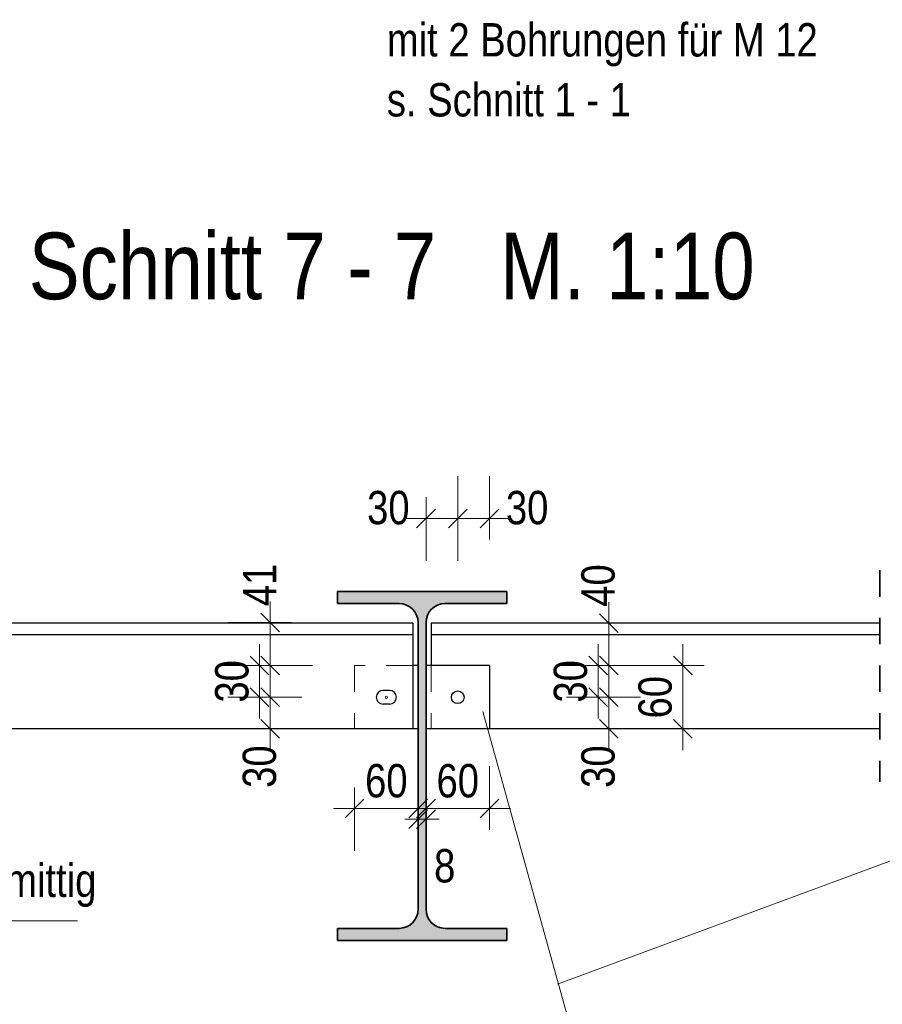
# Model space of a CAD drawing. Header units: millimetres. Extents: x 0 to 91, y -53.4 to 42.
# Tile 31 of 180: x 19 to 23.1, y -45.4 to -40.7. Entities that reach past the tile are written whole.
import ezdxf

# ---------------------------------------------------------------- set-up
doc = ezdxf.new("R2010")
doc.units = ezdxf.units.MM
doc.linetypes.add('HIDDEN', pattern=[0.375, 0.25, -0.125])
doc.layers.add('Achsen', color=7, linetype='Continuous', lineweight=20)
doc.layers.add('Schraffuren', color=7, linetype='Continuous', lineweight=20)
doc.styles.add('Arial Narrow', font='ARIALN.TTF')
doc.dimstyles.new('Arch_Strakon_dimstyle', dxfattribs={"dimtxt": 1, "dimasz": 1, "dimexe": 1.25, "dimexo": 0.0625, "dimgap": 1, "dimtad": 0, "dimdec": 5, "dimzin": 12, "dimdsep": 46, "dimtxsty": 'Arial Narrow', "dimblk": 'Arrowhead_Tick', "dimsah": 1, "dimcen": 0, "dimse1": 1, "dimse2": 1, "dimclrd": 6, "dimclrt": 2, "dimazin": 0, "dimtfac": 1, "dimtdec": 4, "dimtmove": 0, "dimatfit": 3, "dimldrblk": 'NONE', "dimfxl": 1, "dimtvp": 1, "dimtolj": 1, "dimtzin": 0, "dimlwd": 13, "dimarcsym": 2})

# ---------------------------------------------------------------- blocks, each defined once
blk = doc.blocks.new('Arrowhead_Tick')
at = {"color": 0, "linetype": 'Continuous', "lineweight": -2}
for p, q in [((0, 20), (0, -10)), ((-1, 0), (0, 0)), ((10, 0), (0, 0))]:
    blk.add_line(p, q, dxfattribs=at)
at = {"color": 2, "linetype": 'Continuous', "lineweight": 35}
blk.add_line((4.42, 4.42), (-4.42, -4.42), dxfattribs=at)
blk = doc.blocks.new('*D204')
at = {"color": 6, "linetype": 'Continuous', "lineweight": 13}
blk.add_line((20.5733, -44.4447), (20.8533, -44.4447), dxfattribs=at)
at = {"layer": 'Defpoints', "color": 0}
for p in [(20.5633, -44.0685), (20.8633, -44.4447), (20.8633, -44.921)]:
    blk.add_point(p, dxfattribs=at)
at = {"color": 6, "lineweight": 13, "xscale": 0.01, "yscale": 0.01, "zscale": 0.01}
for p, rotation in [((20.8633, -44.4447), 1.357036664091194e-12), ((20.5633, -44.4447), 180.0000000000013)]:
    blk.add_blockref('Arrowhead_Tick', p, dxfattribs=dict(at, rotation=rotation))
at = {"color": 2, "lineweight": 18, "insert": (20.7133, -44.3143), "char_height": 0.1575, "attachment_point": 5, "style": 'Arial Narrow'}
blk.add_mtext('\\A1;60', dxfattribs=at)
blk = doc.blocks.new('_None')
blk = doc.blocks.new('*D205')
at = {"color": 6, "linetype": 'Continuous', "lineweight": 13}
for p, q in [((20.8533, -44.4947), (20.8433, -44.4947)), ((20.8633, -44.4947), (20.9008, -44.4947)), ((20.9108, -44.4947), (20.9208, -44.4947))]:
    blk.add_line(p, q, dxfattribs=at)
at = {"layer": 'Defpoints', "color": 0}
for p in [(20.9008, -44.4947), (20.8633, -44.921), (20.9008, -44.921)]:
    blk.add_point(p, dxfattribs=at)
at = {"color": 6, "lineweight": 13, "xscale": 0.01, "yscale": 0.01, "zscale": 0.01}
for p, rotation in [((20.8633, -44.4947), 359.9999999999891), ((20.9008, -44.4947), 179.9999999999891)]:
    blk.add_blockref('Arrowhead_Tick', p, dxfattribs=dict(at, rotation=rotation))
at = {"color": 2, "lineweight": 18, "insert": (20.9891, -44.7163), "char_height": 0.1575, "attachment_point": 5, "style": 'Arial Narrow'}
blk.add_mtext('\\A1;8', dxfattribs=at)
blk = doc.blocks.new('*D206')
at = {"color": 6, "linetype": 'Continuous', "lineweight": 13}
blk.add_line((20.9108, -44.4447), (21.1908, -44.4447), dxfattribs=at)
at = {"layer": 'Defpoints', "color": 0}
for p in [(21.2008, -44.0685), (21.2008, -44.4447), (20.9008, -44.921)]:
    blk.add_point(p, dxfattribs=at)
at = {"color": 6, "lineweight": 13, "xscale": 0.01, "yscale": 0.01, "zscale": 0.01}
blk.add_blockref('Arrowhead_Tick', (21.2008, -44.4447), dxfattribs=at)
at = {"color": 6, "lineweight": 13, "xscale": 0.01, "yscale": 0.01, "zscale": 0.01, "rotation": 180}
blk.add_blockref('Arrowhead_Tick', (20.9008, -44.4447), dxfattribs=at)
at = {"color": 2, "lineweight": 18, "insert": (21.0508, -44.3143), "char_height": 0.1575, "attachment_point": 5, "style": 'Arial Narrow'}
blk.add_mtext('\\A1;60', dxfattribs=at)
blk = doc.blocks.new('*D207')
at = {"color": 6, "linetype": 'Continuous', "lineweight": 13}
blk.add_line((20.1645, -44.0585), (20.1645, -43.9285), dxfattribs=at)
at = {"layer": 'Defpoints', "color": 0}
for p in [(20.1645, -43.9185), (20.7133, -43.9185), (20.5633, -44.0685)]:
    blk.add_point(p, dxfattribs=at)
at = {"color": 6, "lineweight": 13, "xscale": 0.01, "yscale": 0.01, "zscale": 0.01}
for p, rotation in [((20.1645, -43.9185), 90.00000000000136), ((20.1645, -44.0685), 270.0000000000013)]:
    blk.add_blockref('Arrowhead_Tick', p, dxfattribs=dict(at, rotation=rotation))
at = {"color": 2, "lineweight": 18, "insert": (20.1145, -44.2465), "char_height": 0.1575, "attachment_point": 5, "rotation": 90, "style": 'Arial Narrow'}
blk.add_mtext('\\A1;30', dxfattribs=at)
blk = doc.blocks.new('*D208')
at = {"color": 6, "linetype": 'Continuous', "lineweight": 13}
blk.add_line((20.1145, -43.9085), (20.1145, -43.7785), dxfattribs=at)
at = {"layer": 'Defpoints', "color": 0}
for p in [(20.1145, -43.7685), (20.5633, -43.7685), (20.7133, -43.9185)]:
    blk.add_point(p, dxfattribs=at)
at = {"color": 6, "lineweight": 13, "xscale": 0.01, "yscale": 0.01, "zscale": 0.01}
for p, rotation in [((20.1145, -43.7685), 90.00000000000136), ((20.1145, -43.9185), 270.0000000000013)]:
    blk.add_blockref('Arrowhead_Tick', p, dxfattribs=dict(at, rotation=rotation))
at = {"color": 2, "lineweight": 18, "insert": (19.9841, -43.8435), "char_height": 0.1575, "attachment_point": 5, "rotation": 90, "style": 'Arial Narrow'}
blk.add_mtext('\\A1;30', dxfattribs=at)
blk = doc.blocks.new('*D209')
at = {"color": 6, "linetype": 'Continuous', "lineweight": 13}
blk.add_line((20.1645, -43.7585), (20.1645, -43.576), dxfattribs=at)
at = {"layer": 'Defpoints', "color": 0}
for p in [(20.1645, -43.566), (20.7733, -43.566), (20.5633, -43.7685)]:
    blk.add_point(p, dxfattribs=at)
at = {"color": 6, "lineweight": 13, "xscale": 0.01, "yscale": 0.01, "zscale": 0.01}
for p, rotation in [((20.1645, -43.566), 90), ((20.1645, -43.7685), 270)]:
    blk.add_blockref('Arrowhead_Tick', p, dxfattribs=dict(at, rotation=rotation))
at = {"color": 2, "lineweight": 18, "insert": (20.1145, -43.388), "char_height": 0.1575, "attachment_point": 5, "rotation": 90, "style": 'Arial Narrow'}
blk.add_mtext('\\A1;41', dxfattribs=at)
blk = doc.blocks.new('*D210')
at = {"color": 6, "linetype": 'Continuous', "lineweight": 13}
blk.add_line((21.7645, -44.0585), (21.7645, -43.9285), dxfattribs=at)
at = {"layer": 'Defpoints', "color": 0}
for p in [(21.051, -43.9185), (21.7645, -43.9185), (21.2008, -44.0685)]:
    blk.add_point(p, dxfattribs=at)
at = {"color": 6, "lineweight": 13, "xscale": 0.01, "yscale": 0.01, "zscale": 0.01}
for p, rotation in [((21.7645, -43.9185), 90), ((21.7645, -44.0685), 270)]:
    blk.add_blockref('Arrowhead_Tick', p, dxfattribs=dict(at, rotation=rotation))
at = {"color": 2, "lineweight": 18, "insert": (21.7145, -44.2465), "char_height": 0.1575, "attachment_point": 5, "rotation": 90, "style": 'Arial Narrow'}
blk.add_mtext('\\A1;30', dxfattribs=at)
blk = doc.blocks.new('*D211')
at = {"color": 6, "linetype": 'Continuous', "lineweight": 13}
blk.add_line((21.7145, -43.9085), (21.7145, -43.7785), dxfattribs=at)
at = {"layer": 'Defpoints', "color": 0}
for p in [(21.2008, -43.7685), (21.7145, -43.7685), (21.051, -43.9185)]:
    blk.add_point(p, dxfattribs=at)
at = {"color": 6, "lineweight": 13, "xscale": 0.01, "yscale": 0.01, "zscale": 0.01}
for p, rotation in [((21.7145, -43.7685), 90), ((21.7145, -43.9185), 270)]:
    blk.add_blockref('Arrowhead_Tick', p, dxfattribs=dict(at, rotation=rotation))
at = {"color": 2, "lineweight": 18, "insert": (21.5841, -43.8435), "char_height": 0.1575, "attachment_point": 5, "rotation": 90, "style": 'Arial Narrow'}
blk.add_mtext('\\A1;30', dxfattribs=at)
blk = doc.blocks.new('*D212')
at = {"color": 6, "linetype": 'Continuous', "lineweight": 13}
blk.add_line((21.7645, -43.7585), (21.7645, -43.5785), dxfattribs=at)
at = {"layer": 'Defpoints', "color": 0}
for p in [(21.7645, -43.5685), (23.0459, -43.5685), (21.2008, -43.7685)]:
    blk.add_point(p, dxfattribs=at)
at = {"color": 6, "lineweight": 13, "xscale": 0.01, "yscale": 0.01, "zscale": 0.01}
for p, rotation in [((21.7645, -43.5685), 90.00000000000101), ((21.7645, -43.7685), 270.000000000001)]:
    blk.add_blockref('Arrowhead_Tick', p, dxfattribs=dict(at, rotation=rotation))
at = {"color": 2, "lineweight": 18, "insert": (21.7145, -43.3905), "char_height": 0.1575, "attachment_point": 5, "rotation": 90, "style": 'Arial Narrow'}
blk.add_mtext('\\A1;40', dxfattribs=at)
blk = doc.blocks.new('*D213')
at = {"color": 6, "linetype": 'Continuous', "lineweight": 13}
blk.add_line((22.1145, -44.0585), (22.1145, -43.7785), dxfattribs=at)
at = {"layer": 'Defpoints', "color": 0}
for p in [(21.2008, -43.7685), (22.1145, -43.7685), (21.2008, -44.0685)]:
    blk.add_point(p, dxfattribs=at)
at = {"color": 6, "lineweight": 13, "xscale": 0.01, "yscale": 0.01, "zscale": 0.01}
for p, rotation in [((22.1145, -43.7685), 90), ((22.1145, -44.0685), 270)]:
    blk.add_blockref('Arrowhead_Tick', p, dxfattribs=dict(at, rotation=rotation))
at = {"color": 2, "lineweight": 18, "insert": (21.9841, -43.9185), "char_height": 0.1575, "attachment_point": 5, "rotation": 90, "style": 'Arial Narrow'}
blk.add_mtext('\\A1;60', dxfattribs=at)
blk = doc.blocks.new('*D214')
at = {"color": 6, "linetype": 'Continuous', "lineweight": 13}
blk.add_line((20.9108, -43.0733), (21.041, -43.0733), dxfattribs=at)
at = {"layer": 'Defpoints', "color": 0}
for p in [(21.051, -43.0733), (20.9008, -43.7685), (21.051, -43.9185)]:
    blk.add_point(p, dxfattribs=at)
at = {"color": 6, "lineweight": 13, "xscale": 0.01, "yscale": 0.01, "zscale": 0.01}
blk.add_blockref('Arrowhead_Tick', (21.051, -43.0733), dxfattribs=at)
at = {"color": 6, "lineweight": 13, "xscale": 0.01, "yscale": 0.01, "zscale": 0.01, "rotation": 180}
blk.add_blockref('Arrowhead_Tick', (20.9008, -43.0733), dxfattribs=at)
at = {"color": 2, "lineweight": 18, "insert": (20.7228, -43.0233), "char_height": 0.1575, "attachment_point": 5, "style": 'Arial Narrow'}
blk.add_mtext('\\A1;30', dxfattribs=at)
blk = doc.blocks.new('*D215')
at = {"color": 6, "linetype": 'Continuous', "lineweight": 13}
blk.add_line((21.061, -43.0733), (21.1908, -43.0733), dxfattribs=at)
at = {"layer": 'Defpoints', "color": 0}
for p in [(21.2008, -43.0733), (21.2008, -43.7685), (21.051, -43.9185)]:
    blk.add_point(p, dxfattribs=at)
at = {"color": 6, "lineweight": 13, "xscale": 0.01, "yscale": 0.01, "zscale": 0.01}
blk.add_blockref('Arrowhead_Tick', (21.2008, -43.0733), dxfattribs=at)
at = {"color": 6, "lineweight": 13, "xscale": 0.01, "yscale": 0.01, "zscale": 0.01, "rotation": 180}
blk.add_blockref('Arrowhead_Tick', (21.051, -43.0733), dxfattribs=at)
at = {"color": 2, "lineweight": 18, "insert": (21.3788, -43.0233), "char_height": 0.1575, "attachment_point": 5, "style": 'Arial Narrow'}
blk.add_mtext('\\A1;30', dxfattribs=at)

msp = doc.modelspace()

# ---------------------------------------------------------------- hatches: boundary and pattern name
at = {"layer": 'Schraffuren', "lineweight": 25, "true_color": 0x4682b4}
msp.add_hatch(color=145, dxfattribs=at).paths.add_polyline_path([(21.2820559, -43.4759841), (21.2820559, -43.4184841), (20.4820559, -43.4184841), (20.4820559, -43.4759841), (20.7733059, -43.4759841), (20.7748594, -43.4759975), (20.7764124, -43.4760377), (20.7779645, -43.4761048), (20.7795152, -43.4761986), (20.781064, -43.4763191), (20.7826105, -43.4764664), (20.7841543, -43.4766403), (20.7856948, -43.4768409), (20.7872316, -43.477068), (20.7887643, -43.4773216), (20.7902923, -43.4776016), (20.7918153, -43.477908), (20.7933328, -43.4782406), (20.7948444, -43.4785994), (20.7963495, -43.4789841), (20.7978477, -43.4793948), (20.7993386, -43.4798314), (20.8008218, -43.4802935), (20.8022968, -43.4807812), (20.8037631, -43.4812943), (20.8052204, -43.4818327), (20.8066681, -43.4823961), (20.808106, -43.4829844), (20.8095334, -43.4835974), (20.8109501, -43.484235), (20.8123555, -43.4848969), (20.8137493, -43.485583), (20.815131, -43.4862931), (20.8165003, -43.4870269), (20.8178567, -43.4877842), (20.8191999, -43.4885648), (20.8205294, -43.4893685), (20.8218448, -43.490195), (20.8231457, -43.4910441), (20.8244318, -43.4919156), (20.8257026, -43.4928091), (20.8269579, -43.4937244), (20.8281971, -43.4946612), (20.82942, -43.4956193), (20.8306262, -43.4965983), (20.8318153, -43.4975981), (20.832987, -43.4986182), (20.8341409, -43.4996583), (20.8352766, -43.5007182), (20.8363939, -43.5017976), (20.8374924, -43.5028961), (20.8385718, -43.5040134), (20.8396317, -43.5051492), (20.8406719, -43.5063031), (20.841692, -43.5074747), (20.8426917, -43.5086639), (20.8436708, -43.50987), (20.8446289, -43.5110929), (20.8455657, -43.5123322), (20.846481, -43.5135874), (20.8473745, -43.5148583), (20.8482459, -43.5161444), (20.849095, -43.5174453), (20.8499215, -43.5187607), (20.8507252, -43.5200902), (20.8515059, -43.5214333), (20.8522632, -43.5227897), (20.852997, -43.524159), (20.853707, -43.5255408), (20.8543931, -43.5269346), (20.8550551, -43.52834), (20.8556927, -43.5297567), (20.8563057, -43.5311841), (20.856894, -43.5326219), (20.8574574, -43.5340697), (20.8579957, -43.5355269), (20.8585088, -43.5369933), (20.8589965, -43.5384683), (20.8594587, -43.5399514), (20.8598952, -43.5414424), (20.8603059, -43.5429406), (20.8606907, -43.5444457), (20.8610495, -43.5459572), (20.8613821, -43.5474747), (20.8616884, -43.5489977), (20.8619685, -43.5505258), (20.8622221, -43.5520585), (20.8624492, -43.5535953), (20.8626497, -43.5551358), (20.8628237, -43.5566796), (20.862971, -43.5582261), (20.8630915, -43.5597749), (20.8631853, -43.5613256), (20.8632523, -43.5628777), (20.8632925, -43.5644307), (20.8633059, -43.5659841), (20.8633059, -44.9209841), (20.8632925, -44.9225376), (20.8632523, -44.9240906), (20.8631853, -44.9256426), (20.8630915, -44.9271933), (20.862971, -44.9287422), (20.8628237, -44.9302887), (20.8626497, -44.9318324), (20.8624492, -44.9333729), (20.8622221, -44.9349098), (20.8619685, -44.9364424), (20.8616884, -44.9379705), (20.8613821, -44.9394935), (20.8610495, -44.941011), (20.8606907, -44.9425225), (20.8603059, -44.9440276), (20.8598952, -44.9455259), (20.8594587, -44.9470168), (20.8589965, -44.9485), (20.8585088, -44.949975), (20.8579957, -44.9514413), (20.8574574, -44.9528986), (20.856894, -44.9543463), (20.8563057, -44.9557841), (20.8556927, -44.9572116), (20.8550551, -44.9586282), (20.8543931, -44.9600337), (20.853707, -44.9614275), (20.852997, -44.9628092), (20.8522632, -44.9641785), (20.8515059, -44.9655349), (20.8507252, -44.9668781), (20.8499215, -44.9682075), (20.849095, -44.9695229), (20.8482459, -44.9708239), (20.8473745, -44.9721099), (20.846481, -44.9733808), (20.8455657, -44.974636), (20.8446289, -44.9758753), (20.8436708, -44.9770982), (20.8426917, -44.9783044), (20.841692, -44.9794935), (20.8406719, -44.9806652), (20.8396317, -44.981819), (20.8385718, -44.9829548), (20.8374924, -44.9840721), (20.8363939, -44.9851706), (20.8352766, -44.98625), (20.8341409, -44.9873099), (20.832987, -44.9883501), (20.8318153, -44.9893702), (20.8306262, -44.9903699), (20.82942, -44.991349), (20.8281971, -44.992307), (20.8269579, -44.9932439), (20.8257026, -44.9941592), (20.8244318, -44.9950527), (20.8231457, -44.9959241), (20.8218448, -44.9967732), (20.8205294, -44.9975997), (20.8191999, -44.9984034), (20.8178567, -44.999184), (20.8165003, -44.9999414), (20.815131, -45.0006752), (20.8137493, -45.0013852), (20.8123555, -45.0020713), (20.8109501, -45.0027333), (20.8095334, -45.0033708), (20.808106, -45.0039839), (20.8066681, -45.0045722), (20.8052204, -45.0051356), (20.8037631, -45.0056739), (20.8022968, -45.006187), (20.8008218, -45.0066747), (20.7993386, -45.0071369), (20.7978477, -45.0075734), (20.7963495, -45.0079841), (20.7948444, -45.0083689), (20.7933328, -45.0087276), (20.7918153, -45.0090602), (20.7902923, -45.0093666), (20.7887643, -45.0096466), (20.7872316, -45.0099002), (20.7856948, -45.0101274), (20.7841543, -45.0103279), (20.7826105, -45.0105019), (20.781064, -45.0106491), (20.7795152, -45.0107697), (20.7779645, -45.0108635), (20.7764124, -45.0109305), (20.7748594, -45.0109707), (20.7733059, -45.0109841), (20.4820559, -45.0109841), (20.4820559, -45.0684841), (21.2820559, -45.0684841), (21.2820559, -45.0109841), (20.9908059, -45.0109841), (20.9892525, -45.0109707), (20.9876995, -45.0109305), (20.9861474, -45.0108635), (20.9845967, -45.0107697), (20.9830479, -45.0106491), (20.9815014, -45.0105019), (20.9799576, -45.0103279), (20.9784171, -45.0101274), (20.9768803, -45.0099002), (20.9753476, -45.0096466), (20.9738196, -45.0093666), (20.9722966, -45.0090602), (20.9707791, -45.0087276), (20.9692675, -45.0083689), (20.9677624, -45.0079841), (20.9662642, -45.0075734), (20.9647733, -45.0071369), (20.9632901, -45.0066747), (20.9618151, -45.006187), (20.9603488, -45.0056739), (20.9588915, -45.0051356), (20.9574438, -45.0045722), (20.9560059, -45.0039839), (20.9545785, -45.0033708), (20.9531618, -45.0027333), (20.9517564, -45.0020713), (20.9503626, -45.0013852), (20.9489809, -45.0006752), (20.9476116, -44.9999414), (20.9462552, -44.999184), (20.944912, -44.9984034), (20.9435825, -44.9975997), (20.9422671, -44.9967732), (20.9409662, -44.9959241), (20.9396801, -44.9950527), (20.9384093, -44.9941592), (20.937154, -44.9932439), (20.9359148, -44.992307), (20.9346919, -44.991349), (20.9334857, -44.9903699), (20.9322966, -44.9893702), (20.9311249, -44.9883501), (20.929971, -44.9873099), (20.9288353, -44.98625), (20.927718, -44.9851706), (20.9266195, -44.9840721), (20.9255401, -44.9829548), (20.9244802, -44.981819), (20.92344, -44.9806652), (20.9224199, -44.9794935), (20.9214202, -44.9783044), (20.9204411, -44.9770982), (20.919483, -44.9758753), (20.9185462, -44.974636), (20.9176309, -44.9733808), (20.9167374, -44.9721099), (20.915866, -44.9708239), (20.9150169, -44.9695229), (20.9141903, -44.9682075), (20.9133867, -44.9668781), (20.912606, -44.9655349), (20.9118487, -44.9641785), (20.9111149, -44.9628092), (20.9104049, -44.9614275), (20.9097188, -44.9600337), (20.9090568, -44.9586282), (20.9084192, -44.9572116), (20.9078062, -44.9557841), (20.9072179, -44.9543463), (20.9066545, -44.9528986), (20.9061162, -44.9514413), (20.9056031, -44.949975), (20.9051154, -44.9485), (20.9046532, -44.9470168), (20.9042167, -44.9455259), (20.903806, -44.9440276), (20.9034212, -44.9425225), (20.9030624, -44.941011), (20.9027298, -44.9394935), (20.9024235, -44.9379705), (20.9021434, -44.9364424), (20.9018898, -44.9349098), (20.9016627, -44.9333729), (20.9014622, -44.9318324), (20.9012882, -44.9302887), (20.9011409, -44.9287422), (20.9010204, -44.9271933), (20.9009266, -44.9256426), (20.9008596, -44.9240906), (20.9008194, -44.9225376), (20.9008059, -44.9209841), (20.9008059, -43.5659841), (20.9008194, -43.5644307), (20.9008596, -43.5628777), (20.9009266, -43.5613256), (20.9010204, -43.5597749), (20.9011409, -43.5582261), (20.9012882, -43.5566796), (20.9014622, -43.5551358), (20.9016627, -43.5535953), (20.9018898, -43.5520585), (20.9021434, -43.5505258), (20.9024235, -43.5489977), (20.9027298, -43.5474747), (20.9030624, -43.5459572), (20.9034212, -43.5444457), (20.903806, -43.5429406), (20.9042167, -43.5414424), (20.9046532, -43.5399514), (20.9051154, -43.5384683), (20.9056031, -43.5369933), (20.9061162, -43.5355269), (20.9066545, -43.5340697), (20.9072179, -43.5326219), (20.9078062, -43.5311841), (20.9084192, -43.5297567), (20.9090568, -43.52834), (20.9097188, -43.5269346), (20.9104049, -43.5255408), (20.9111149, -43.524159), (20.9118487, -43.5227897), (20.912606, -43.5214333), (20.9133867, -43.5200902), (20.9141903, -43.5187607), (20.9150169, -43.5174453), (20.915866, -43.5161444), (20.9167374, -43.5148583), (20.9176309, -43.5135874), (20.9185462, -43.5123322), (20.919483, -43.5110929), (20.9204411, -43.50987), (20.9214202, -43.5086639), (20.9224199, -43.5074747), (20.92344, -43.5063031), (20.9244802, -43.5051492), (20.9255401, -43.5040134), (20.9266195, -43.5028961), (20.927718, -43.5017976), (20.9288353, -43.5007182), (20.929971, -43.4996583), (20.9311249, -43.4986182), (20.9322966, -43.4975981), (20.9334857, -43.4965983), (20.9346919, -43.4956193), (20.9359148, -43.4946612), (20.937154, -43.4937244), (20.9384093, -43.4928091), (20.9396801, -43.4919156), (20.9409662, -43.4910441), (20.9422671, -43.490195), (20.9435825, -43.4893685), (20.944912, -43.4885648), (20.9462552, -43.4877842), (20.9476116, -43.4870269), (20.9489809, -43.4862931), (20.9503626, -43.485583), (20.9517564, -43.4848969), (20.9531618, -43.484235), (20.9545785, -43.4835974), (20.9560059, -43.4829844), (20.9574438, -43.4823961), (20.9588915, -43.4818327), (20.9603488, -43.4812943), (20.9618151, -43.4807812), (20.9632901, -43.4802935), (20.9647733, -43.4798314), (20.9662642, -43.4793948), (20.9677624, -43.4789841), (20.9692675, -43.4785994), (20.9707791, -43.4782406), (20.9722966, -43.477908), (20.9738196, -43.4776016), (20.9753476, -43.4773216), (20.9768803, -43.477068), (20.9784171, -43.4768409), (20.9799576, -43.4766403), (20.9815014, -43.4764664), (20.9830479, -43.4763191), (20.9845967, -43.4761986), (20.9861474, -43.4761048), (20.9876995, -43.4760377), (20.9892525, -43.4759975), (20.9908059, -43.4759841)])

# ---------------------------------------------------------------- linework, layer by layer
at = {"color": 2, "linetype": 'HIDDEN', "lineweight": 35, "ltscale": 0.5}
msp.add_line((23.0459177, -43.3184841), (23.0459177, -44.3184841), dxfattribs=at)
at = {"color": 2, "linetype": 'Continuous', "lineweight": 35}
for p, q in [((21.2820559, -43.4184841), (20.4820559, -43.4184841)), ((20.4820559, -43.4184841), (20.4820559, -43.4759841)), ((21.2820559, -43.4184841), (21.2820559, -43.4759841)), ((20.7733059, -43.4759841), (20.4820559, -43.4759841)), ((21.2820559, -43.4759841), (20.9908059, -43.4759841)), ((20.8633059, -43.5659841), (20.8633059, -44.9209841)), ((20.9008059, -43.5659841), (20.9008059, -44.9209841)), ((20.7733059, -45.0109841), (20.4820559, -45.0109841)), ((20.4820559, -45.0109841), (20.4820559, -45.0684841)), ((21.2820559, -45.0109841), (20.9908059, -45.0109841)), ((21.2820559, -45.0109841), (21.2820559, -45.0684841)), ((21.2820559, -45.0684841), (20.4820559, -45.0684841))]:
    msp.add_line(p, q, dxfattribs=at)
at = {"color": 6, "linetype": 'HIDDEN', "lineweight": 13, "ltscale": 0.5}
for p, q in [((20.8383059, -43.7684841), (20.5633059, -43.7684841)), ((20.5633059, -43.7684841), (20.5633059, -44.0684841)), ((20.9258059, -43.7684841), (20.9258059, -44.0684841)), ((21.0209552, -43.9185138), (21.020955, -43.9185145)), ((21.0232277, -43.9070313), (21.0232273, -43.9070319)), ((21.0232499, -43.9299928), (21.0232497, -43.9299935)), ((21.0232502, -43.9299921), (21.0232499, -43.9299928)), ((21.0394469, -43.8907798), (21.0394467, -43.8907805)), ((21.0394472, -43.8907791), (21.0394469, -43.8907798)), ((21.0394474, -43.8907804), (21.0394471, -43.8907805)), ((21.0786599, -43.9069768), (21.0786597, -43.9069776)), ((21.0786601, -43.9069762), (21.0786599, -43.9069768)), ((21.0786601, -43.9069762), (21.0786604, -43.9069765)), ((21.0786829, -43.9299371), (21.0786828, -43.9299378)), ((21.029763, -43.9397183), (21.0297632, -43.9397187)), ((21.0509851, -43.9484854), (21.0509848, -43.9484854)), ((21.0624629, -43.9461898), (21.0624626, -43.9461905)), ((21.0624631, -43.9461891), (21.0624629, -43.9461898)), ((21.0721897, -43.9396765), (21.0721893, -43.9396771))]:
    msp.add_line(p, q, dxfattribs=at)
at = {"color": 5, "linetype": 'Continuous', "lineweight": 18}
for p, q in [((21.6330535, -45.6585542), (21.1694173, -43.9854322)), ((21.522184, -45.2755503), (24.7575583, -44.0761437))]:
    msp.add_line(p, q, dxfattribs=at)
at = {"color": 2, "linetype": 'Continuous', "lineweight": 35}
for centre, start, end in [((20.7733059, -43.5659841), 360, 90), ((20.9908059, -43.5659841), 90, 180), ((20.7733059, -44.9209841), 270, 0), ((20.9908059, -44.9209841), 180, 270)]:
    msp.add_arc(centre, 0.09, start, end, dxfattribs=at)
at = {"layer": 'Achsen', "color": 3, "linetype": 'Continuous', "lineweight": 25}
for p, q in [((20.8383059, -43.5684841), (17.8587802, -43.5684841)), ((20.8383059, -43.5684841), (20.8383059, -43.6234841)), ((23.0459177, -43.5684841), (20.9258059, -43.5684841)), ((20.9258059, -43.5684841), (20.9258059, -43.6234841)), ((20.8383059, -43.6234841), (17.8587802, -43.6234841)), ((20.8383059, -43.6234841), (20.8383059, -44.0684841)), ((23.0459177, -43.6234841), (20.9258059, -43.6234841)), ((20.9258059, -43.6234841), (20.9258059, -43.7684841)), ((20.8633059, -43.7684841), (20.8383059, -43.7684841)), ((21.2008059, -43.7684841), (20.9008059, -43.7684841)), ((21.2008059, -43.7684841), (21.2008059, -44.0684841)), ((20.7283064, -43.8859827), (20.6983064, -43.8859827)), ((20.7283064, -43.9509827), (20.6983064, -43.9509827)), ((20.8383059, -44.0684841), (17.8587802, -44.0684841)), ((20.8633059, -44.0684841), (20.8383059, -44.0684841)), ((21.2008059, -44.0684841), (20.9008059, -44.0684841)), ((23.0459177, -44.0684841), (21.2008059, -44.0684841))]:
    msp.add_line(p, q, dxfattribs=at)
msp.add_circle((21.0509551, -43.9184841), 0.03, dxfattribs=at)
for centre, start, end in [((20.6983064, -43.9184827), 90, 270), ((20.7283064, -43.9184827), 270, 90)]:
    msp.add_arc(centre, 0.0325, start, end, dxfattribs=at)
at = {"layer": 'Schraffuren', "color": 5, "linetype": 'Continuous', "lineweight": 18}
msp.add_line((19.2543608, -44.975424), (15.1164328, -44.975424), dxfattribs=at)
at = {"layer": 'Schraffuren', "color": 9, "linetype": 'Continuous', "lineweight": 0}
msp.add_circle((20.7133064, -43.9184827), 0.00555, dxfattribs=at)

# ---------------------------------------------------------------- texts
at = {"color": 2, "lineweight": 35, "style": 'Arial Narrow'}
for s, p in [('mit 2 Bohrungen für M 12', (20.7158609, -40.8897444)), ('s. Schnitt 1 - 1', (20.7158609, -41.1732444)), ('Ausklinkung T-Profil im Bereich U 240', (15.3643966, -43.0056907))]:
    msp.add_text(s, height=0.1575, dxfattribs=at).set_placement(p)
at = {"color": 1, "lineweight": 70, "style": 'Arial Narrow'}
msp.add_text('Schnitt 7 - 7   M. 1:10', height=0.315, dxfattribs=at).set_placement((19.0238374, -42.0373672))
at = {"layer": 'Schraffuren', "color": 2, "lineweight": 35, "style": 'Arial Narrow'}
msp.add_text('Lasche 60 x 60 x 10 mm mit Bohrung für M 12 mittig', height=0.1575, dxfattribs=at).set_placement((15.1614919, -44.8627762))

# ---------------------------------------------------------------- dimensions: what is measured, and where the dimension line sits
at = {"lineweight": 18}
for base, p1, p2, text, override, picture, middle in [((21.0509551, -43.0733212), (20.9008059, -43.7684841), (21.0509551, -43.9184841), '30', {"dimscale": 0.01, "dimtxt": 15.75, "dimasz": 1, "dimgap": 5, "dimtad": 1, "dimjust": 0, "dimtih": 0, "dimtoh": 0, "dimdec": 3, "dimdsep": 46, "dimtxsty": 'Arial Narrow', "dimclrd": 6, "dimclrt": 2, "dimtix": 0, "dimtofl": 255, "dimtmove": 2, "dimatfit": 2, "dimfxl": 0, "dimfxlon": 0, "dimtvp": 31.746032, "dimlwd": 13}, '*D214', (20.7228309, -43.0233212)), ((21.2008059, -43.0733212), (21.0509551, -43.9184841), (21.2008059, -43.7684841), '30', {"dimscale": 0.01, "dimtxt": 15.75, "dimasz": 1, "dimgap": 5, "dimtad": 1, "dimjust": 4, "dimtih": 0, "dimtoh": 0, "dimdec": 3, "dimdsep": 46, "dimtxsty": 'Arial Narrow', "dimclrd": 6, "dimclrt": 2, "dimtix": 0, "dimtofl": 255, "dimtmove": 2, "dimatfit": 2, "dimfxl": 0, "dimfxlon": 0, "dimtvp": 31.746032, "dimlwd": 13}, '*D215', (21.3787809, -43.0233212)), ((21.2008059, -44.4447341), (20.9008059, -44.9209841), (21.2008059, -44.0684841), '60', {"dimscale": 0.01, "dimtxt": 15.75, "dimasz": 1, "dimgap": 5, "dimtad": 1, "dimjust": 0, "dimtih": 0, "dimtoh": 0, "dimdec": 3, "dimdsep": 46, "dimtxsty": 'Arial Narrow', "dimclrd": 6, "dimclrt": 2, "dimtix": 1, "dimtofl": 255, "dimtmove": 0, "dimatfit": 2, "dimfxl": 0, "dimfxlon": 0, "dimtvp": 31.746032, "dimlwd": 13}, '*D206', (21.0508059, -44.4447341)), ((20.9008059, -44.4947341), (20.8633059, -44.9209841), (20.9008059, -44.9209841), '8', {"dimscale": 0.01, "dimtxt": 15.75, "dimasz": 1, "dimgap": 5, "dimtad": 0, "dimjust": 0, "dimtih": 0, "dimtoh": 0, "dimdec": 3, "dimdsep": 46, "dimtxsty": 'Arial Narrow', "dimclrd": 6, "dimclrt": 2, "dimtix": 0, "dimtofl": 255, "dimtmove": 2, "dimatfit": 2, "dimfxl": 0, "dimfxlon": 0, "dimtvp": 31.746032, "dimlwd": 13}, '*D205', (20.9891116, -44.7163006))]:
    dim = msp.add_linear_dim(base=base, p1=p1, p2=p2, text=text, dimstyle='Arch_Strakon_dimstyle', override=override, dxfattribs=at)
    dim.commit()
    dim.dimension.update_dxf_attribs({"geometry": picture, "text_midpoint": middle, "dimtype": 160})
for base, p1, p2, angle, text, override, picture, middle in [((20.1644716, -43.5659841), (20.5633059, -43.7684841), (20.7733059, -43.5659841), 90, '41', {"dimscale": 0.01, "dimtxt": 15.75, "dimasz": 1, "dimgap": 5, "dimtad": 1, "dimjust": 4, "dimtih": 0, "dimtoh": 0, "dimdec": 3, "dimdsep": 46, "dimtxsty": 'Arial Narrow', "dimclrd": 6, "dimclrt": 2, "dimtix": 0, "dimtofl": 255, "dimtmove": 2, "dimatfit": 2, "dimfxl": 0, "dimfxlon": 0, "dimtvp": 31.746032, "dimlwd": 13}, '*D209', (20.1144716, -43.3880091)), ((21.7644716, -43.5684841), (21.2008059, -43.7684841), (23.0459177, -43.5684841), 90, '40', {"dimscale": 0.01, "dimtxt": 15.75, "dimasz": 1, "dimgap": 5, "dimtad": 1, "dimjust": 4, "dimtih": 0, "dimtoh": 0, "dimdec": 3, "dimdsep": 46, "dimtxsty": 'Arial Narrow', "dimclrd": 6, "dimclrt": 2, "dimtix": 0, "dimtofl": 255, "dimtmove": 2, "dimatfit": 2, "dimfxl": 0, "dimfxlon": 0, "dimtvp": 31.746032, "dimlwd": 13}, '*D212', (21.7144716, -43.3905091)), ((20.1144716, -43.7684841), (20.7133064, -43.9184827), (20.5633059, -43.7684841), 90, '30', {"dimscale": 0.01, "dimtxt": 15.75, "dimasz": 1, "dimgap": 5, "dimtad": 1, "dimjust": 0, "dimtih": 0, "dimtoh": 0, "dimdec": 3, "dimdsep": 46, "dimtxsty": 'Arial Narrow', "dimclrd": 6, "dimclrt": 2, "dimtix": 1, "dimtofl": 255, "dimtmove": 0, "dimatfit": 2, "dimfxl": 0, "dimfxlon": 0, "dimtvp": 31.746032, "dimlwd": 13}, '*D208', (20.1144716, -43.8434834)), ((21.7144716, -43.7684841), (21.0509551, -43.9184841), (21.2008059, -43.7684841), 90, '30', {"dimscale": 0.01, "dimtxt": 15.75, "dimasz": 1, "dimgap": 5, "dimtad": 1, "dimjust": 0, "dimtih": 0, "dimtoh": 0, "dimdec": 3, "dimdsep": 46, "dimtxsty": 'Arial Narrow', "dimclrd": 6, "dimclrt": 2, "dimtix": 1, "dimtofl": 255, "dimtmove": 0, "dimatfit": 2, "dimfxl": 0, "dimfxlon": 0, "dimtvp": 31.746032, "dimlwd": 13}, '*D211', (21.7144716, -43.8434841)), ((22.1144716, -43.7684841), (21.2008059, -44.0684841), (21.2008059, -43.7684841), 90, '60', {"dimscale": 0.01, "dimtxt": 15.75, "dimasz": 1, "dimgap": 5, "dimtad": 1, "dimjust": 0, "dimtih": 0, "dimtoh": 0, "dimdec": 3, "dimdsep": 46, "dimtxsty": 'Arial Narrow', "dimclrd": 6, "dimclrt": 2, "dimtix": 1, "dimtofl": 255, "dimtmove": 0, "dimatfit": 2, "dimfxl": 0, "dimfxlon": 0, "dimtvp": 31.746032, "dimlwd": 13}, '*D213', (22.1144716, -43.9184841)), ((20.1644716, -43.9184827), (20.5633059, -44.0684841), (20.7133064, -43.9184827), 90, '30', {"dimscale": 0.01, "dimtxt": 15.75, "dimasz": 1, "dimgap": 5, "dimtad": 1, "dimjust": 0, "dimtih": 0, "dimtoh": 0, "dimdec": 3, "dimdsep": 46, "dimtxsty": 'Arial Narrow', "dimclrd": 6, "dimclrt": 2, "dimtix": 0, "dimtofl": 255, "dimtmove": 2, "dimatfit": 2, "dimfxl": 0, "dimfxlon": 0, "dimtvp": 31.746032, "dimlwd": 13}, '*D207', (20.1144716, -44.2464591)), ((21.7644716, -43.9184841), (21.2008059, -44.0684841), (21.0509551, -43.9184841), 90, '30', {"dimscale": 0.01, "dimtxt": 15.75, "dimasz": 1, "dimgap": 5, "dimtad": 1, "dimjust": 0, "dimtih": 0, "dimtoh": 0, "dimdec": 3, "dimdsep": 46, "dimtxsty": 'Arial Narrow', "dimclrd": 6, "dimclrt": 2, "dimtix": 0, "dimtofl": 255, "dimtmove": 2, "dimatfit": 2, "dimfxl": 0, "dimfxlon": 0, "dimtvp": 31.746032, "dimlwd": 13}, '*D210', (21.7144716, -44.2464591)), ((20.8633059, -44.4447341), (20.5633059, -44.0684841), (20.8633059, -44.9209841), 0, '60', {"dimscale": 0.01, "dimtxt": 15.75, "dimasz": 1, "dimgap": 5, "dimtad": 1, "dimjust": 0, "dimtih": 0, "dimtoh": 0, "dimdec": 3, "dimdsep": 46, "dimtxsty": 'Arial Narrow', "dimclrd": 6, "dimclrt": 2, "dimtix": 1, "dimtofl": 255, "dimtmove": 0, "dimatfit": 2, "dimfxl": 0, "dimfxlon": 0, "dimtvp": 31.746032, "dimlwd": 13}, '*D204', (20.7133059, -44.4447341))]:
    dim = msp.add_linear_dim(base=base, p1=p1, p2=p2, angle=angle, text=text, dimstyle='Arch_Strakon_dimstyle', override=override, dxfattribs=at)
    dim.commit()
    dim.dimension.update_dxf_attribs({"geometry": picture, "text_midpoint": middle, "dimtype": 160})

doc.saveas('drawing.dxf')
